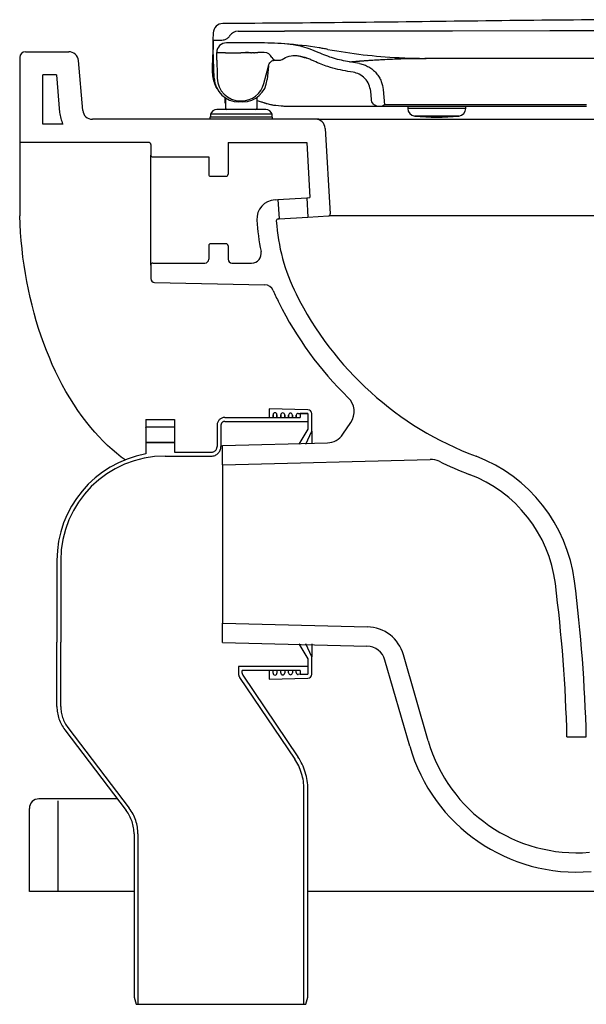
# Model space of a CAD drawing. Header units: millimetres. Extents: x 800.541 to 801.106, y 1113.457 to 1113.967.
import ezdxf

# ---------------------------------------------------------------- set-up
doc = ezdxf.new("R2010")
doc.units = ezdxf.units.MM
doc.linetypes.add('HIDDEN', pattern=[9.524999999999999, 6.35, -3.175])
doc.layers.add('SANINDUSA', color=3, linetype='Continuous')

msp = doc.modelspace()

# ---------------------------------------------------------------- linework, layer by layer
at = {"layer": 'SANINDUSA'}
for p, q in [((800.6410308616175, 1113.960199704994), (800.6409352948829, 1113.956550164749)), ((800.6409352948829, 1113.956550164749), (800.6409853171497, 1113.956550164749)), ((800.6409853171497, 1113.956550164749), (800.6434368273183, 1113.956550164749)), ((800.6434368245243, 1113.956550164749), (800.6455461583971, 1113.956550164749)), ((800.6497365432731, 1113.95882264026), (800.6497365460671, 1113.95882264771)), ((800.6497365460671, 1113.95882264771), (800.6497365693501, 1113.958822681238)), ((800.6497365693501, 1113.958822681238), (800.6497365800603, 1113.958822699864)), ((800.6497365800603, 1113.958822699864), (800.6497366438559, 1113.958822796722)), ((800.5437806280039, 1113.95049034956), (800.5661989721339, 1113.95049034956)), ((800.6416265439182, 1113.936755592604), (800.6411050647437, 1113.951688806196)), ((800.6641119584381, 1113.955048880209), (800.6478649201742, 1113.955048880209)), ((800.6825454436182, 1113.954042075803), (800.678044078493, 1113.95456240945)), ((800.6869812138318, 1113.953116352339), (800.6825454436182, 1113.954042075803)), ((800.6869812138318, 1113.953116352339), (800.6871378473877, 1113.953102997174)), ((800.6913149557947, 1113.951792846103), (800.6869812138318, 1113.953116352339)), ((800.6955110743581, 1113.950082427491), (800.6913149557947, 1113.951792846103)), ((800.540780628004, 1113.94749034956), (800.540780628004, 1113.86549034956)), ((800.573443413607, 1113.920054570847), (800.5711799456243, 1113.945926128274)), ((800.6406390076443, 1113.945235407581), (800.6406255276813, 1113.944674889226)), ((800.6428676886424, 1113.949791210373), (800.6428631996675, 1113.950048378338)), ((800.6428666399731, 1113.950179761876), (800.6428632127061, 1113.950048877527)), ((800.6428632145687, 1113.950048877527), (800.6474132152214, 1113.950048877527)), ((800.6429317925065, 1113.94611867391), (800.6428676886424, 1113.949791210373)), ((800.6429300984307, 1113.946118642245), (800.6430622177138, 1113.938550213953)), ((800.6474132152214, 1113.949848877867), (800.6474132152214, 1113.950048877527)), ((800.6474132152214, 1113.949848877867), (800.6553132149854, 1113.949848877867)), ((800.6553132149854, 1113.950048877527), (800.6605063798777, 1113.950048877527)), ((800.6553132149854, 1113.950048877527), (800.6553132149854, 1113.949848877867)), ((800.658992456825, 1113.950045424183), (800.657723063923, 1113.95004583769)), ((800.6592872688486, 1113.950045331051), (800.658992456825, 1113.950045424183)), ((800.6592872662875, 1113.950048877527), (800.6592872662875, 1113.949848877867)), ((800.6593632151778, 1113.950048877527), (800.6593632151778, 1113.949848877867)), ((800.6605063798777, 1113.949848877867), (800.6593632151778, 1113.949848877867)), ((800.6605063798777, 1113.949848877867), (800.6605063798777, 1113.950048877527)), ((800.6605063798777, 1113.949848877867), (800.6608944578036, 1113.949848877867)), ((800.6608944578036, 1113.950048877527), (800.6620151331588, 1113.950048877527)), ((800.6608944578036, 1113.950048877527), (800.6608944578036, 1113.949848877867)), ((800.6610382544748, 1113.950048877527), (800.6610382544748, 1113.949848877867)), ((800.6615164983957, 1113.950048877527), (800.6615164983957, 1113.949848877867)), ((800.6619181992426, 1113.950048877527), (800.6619181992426, 1113.949848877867)), ((800.6620151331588, 1113.949848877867), (800.6620151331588, 1113.950048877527)), ((800.6620151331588, 1113.949848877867), (800.6623598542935, 1113.949848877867)), ((800.6623598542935, 1113.950048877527), (800.6641119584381, 1113.950048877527)), ((800.6623598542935, 1113.950048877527), (800.6623598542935, 1113.949848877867)), ((800.6624391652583, 1113.949848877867), (800.6623598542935, 1113.949848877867)), ((800.6624391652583, 1113.950048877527), (800.6624391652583, 1113.949848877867)), ((800.6728426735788, 1113.946050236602), (800.6737611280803, 1113.946050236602)), ((800.6737613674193, 1113.946050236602), (800.6751773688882, 1113.946050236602)), ((800.6861226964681, 1113.94813891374), (800.6864936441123, 1113.948040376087)), ((800.6955110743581, 1113.950082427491), (800.695511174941, 1113.950082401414)), ((800.7169058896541, 1113.94434799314), (800.7116221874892, 1113.945244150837)), ((800.737140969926, 1113.947410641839), (800.7375193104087, 1113.947391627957)), ((800.7378510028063, 1113.947375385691), (800.738360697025, 1113.947351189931)), ((800.738360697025, 1113.947351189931), (800.7395455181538, 1113.947298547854)), ((800.7395455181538, 1113.947298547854), (800.740401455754, 1113.947263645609)), ((800.740401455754, 1113.947263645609), (800.7412431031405, 1113.947231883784)), ((800.7412431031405, 1113.947231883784), (800.7424646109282, 1113.947190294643)), ((800.7424646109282, 1113.947190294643), (800.7429218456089, 1113.947176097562)), ((800.7429218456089, 1113.947176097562), (800.7445536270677, 1113.947131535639)), ((800.7445536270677, 1113.947131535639), (800.7445837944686, 1113.947130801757)), ((800.7445837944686, 1113.947130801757), (800.7462314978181, 1113.947095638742)), ((800.7462314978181, 1113.947095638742), (800.7466769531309, 1113.947087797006)), ((800.7466769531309, 1113.947087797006), (800.7478675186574, 1113.947070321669)), ((800.7478675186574, 1113.947070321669), (800.7488303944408, 1113.947059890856)), ((800.7488303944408, 1113.947059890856), (800.7494950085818, 1113.947054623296)), ((800.7494950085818, 1113.947054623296), (800.7510062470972, 1113.94704852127)), ((800.7511024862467, 1113.947048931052), (800.7510134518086, 1113.947048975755)), ((800.7511992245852, 1113.94704890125), (800.7511365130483, 1113.947048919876)), ((800.8427786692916, 1113.947048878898), (800.834003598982, 1113.947048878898)), ((800.6685310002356, 1113.938549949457), (800.6697038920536, 1113.942927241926)), ((800.6696301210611, 1113.943173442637), (800.6690103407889, 1113.936089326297)), ((800.6697038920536, 1113.942927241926), (800.6699447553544, 1113.943826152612)), ((800.7135361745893, 1113.939871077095), (800.7108695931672, 1113.940301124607)), ((800.5597846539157, 1113.93849034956), (800.5527806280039, 1113.93849034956)), ((800.5527806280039, 1113.912978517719), (800.5527806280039, 1113.93849034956)), ((800.5597846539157, 1113.93849034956), (800.5614890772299, 1113.919008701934)), ((800.6430637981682, 1113.938550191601), (800.6430631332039, 1113.938550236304)), ((800.6430631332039, 1113.938550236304), (800.6430736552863, 1113.938550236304)), ((800.6430631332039, 1113.938550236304), (800.6430929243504, 1113.936836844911)), ((800.6672960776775, 1113.933939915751), (800.6685312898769, 1113.938550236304)), ((800.7230222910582, 1113.92569914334), (800.7226473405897, 1113.92998668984)), ((800.7290906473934, 1113.930911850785), (800.7297788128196, 1113.923046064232)), ((800.6470875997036, 1113.9267178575), (800.6470875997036, 1113.924050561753)), ((800.6475875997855, 1113.921050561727), (800.6475875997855, 1113.926403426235)), ((800.6550911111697, 1113.925045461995), (800.6557048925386, 1113.925045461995)), ((800.6635876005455, 1113.92673239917), (800.6635876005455, 1113.921050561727)), ((800.6656364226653, 1113.924537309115), (800.6640241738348, 1113.925118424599)), ((800.665959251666, 1113.920550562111), (800.6429417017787, 1113.920550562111)), ((800.6470875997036, 1113.924050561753), (800.6475875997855, 1113.924050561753)), ((800.6563088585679, 1113.924450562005), (800.6543687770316, 1113.924450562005)), ((800.6682334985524, 1113.920550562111), (800.665959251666, 1113.920550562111)), ((800.6708403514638, 1113.922965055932), (800.6689299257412, 1113.92344945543)), ((800.676337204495, 1113.922275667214), (800.6734832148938, 1113.922542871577)), ((800.7267474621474, 1113.922047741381), (800.682314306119, 1113.922047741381)), ((800.7270081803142, 1113.922047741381), (800.7270974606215, 1113.922047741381)), ((800.7418632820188, 1113.922047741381), (800.7418632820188, 1113.921104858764)), ((800.771641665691, 1113.921104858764), (800.7418632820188, 1113.921104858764)), ((800.7718632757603, 1113.921104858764), (800.771641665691, 1113.921104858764)), ((800.7718632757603, 1113.921104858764), (800.7718632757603, 1113.922047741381)), ((800.695780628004, 1113.91549034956), (800.5784243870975, 1113.91549034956)), ((800.6393376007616, 1113.916550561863), (800.6393376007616, 1113.915550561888)), ((800.6718375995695, 1113.916550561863), (800.6393376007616, 1113.916550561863)), ((800.6718375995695, 1113.915550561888), (800.6393376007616, 1113.915550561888)), ((800.6395875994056, 1113.918050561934), (800.6395875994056, 1113.916550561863)), ((800.668710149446, 1113.918050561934), (800.6395875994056, 1113.918050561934)), ((800.6715876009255, 1113.918050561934), (800.668710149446, 1113.918050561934)), ((800.6715876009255, 1113.916550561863), (800.6715876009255, 1113.918050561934)), ((800.6718375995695, 1113.915550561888), (800.6718375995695, 1113.916550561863)), ((800.695780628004, 1113.91549034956), (800.8307806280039, 1113.91549034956)), ((800.7682669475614, 1113.917125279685), (800.7454596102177, 1113.917125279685)), ((800.8307806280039, 1113.91549034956), (800.920780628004, 1113.91549034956)), ((800.5631740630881, 1113.912978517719), (800.5527806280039, 1113.912978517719)), ((800.6990600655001, 1113.910786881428), (800.7016917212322, 1113.866491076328)), ((800.607730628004, 1113.903478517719), (800.540780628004, 1113.903478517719)), ((800.608730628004, 1113.902478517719), (800.608730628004, 1113.896978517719)), ((800.6487306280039, 1113.90349034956), (800.6894759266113, 1113.90349034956)), ((800.6894759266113, 1113.90349034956), (800.6911755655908, 1113.874882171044)), ((800.608730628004, 1113.839978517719), (800.608730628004, 1113.896978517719)), ((800.609730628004, 1113.895978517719), (800.6387306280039, 1113.895978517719)), ((800.6730745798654, 1113.873806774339), (800.6745719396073, 1113.873895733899)), ((800.6745719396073, 1113.873895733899), (800.6895455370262, 1113.874785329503)), ((800.6745719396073, 1113.873895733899), (800.6751650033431, 1113.86391333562)), ((800.6895455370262, 1113.874785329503), (800.6911755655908, 1113.874882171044)), ((800.6895455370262, 1113.874785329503), (800.690138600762, 1113.864802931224)), ((800.6746688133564, 1113.863883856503), (800.6751650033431, 1113.86391333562)), ((800.6751650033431, 1113.86391333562), (800.690138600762, 1113.864802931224)), ((800.690138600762, 1113.864802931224), (800.7007527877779, 1113.865433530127)), ((801.0468128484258, 1113.865507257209), (800.7010746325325, 1113.865507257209)), ((800.608730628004, 1113.839978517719), (800.608730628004, 1113.832943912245)), ((800.6901174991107, 1113.765034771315), (800.6700720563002, 1113.76549034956)), ((800.6700720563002, 1113.76549034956), (800.6700720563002, 1113.76099034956)), ((800.6720720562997, 1113.76099034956), (800.6720720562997, 1113.762421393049)), ((800.6720720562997, 1113.762421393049), (800.6720720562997, 1113.76099034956)), ((800.6740720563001, 1113.762421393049), (800.6740720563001, 1113.76099034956)), ((800.6740720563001, 1113.76099034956), (800.6740720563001, 1113.762421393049)), ((800.6760720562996, 1113.76099034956), (800.6760720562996, 1113.762330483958)), ((800.6760720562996, 1113.762330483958), (800.6760720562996, 1113.76099034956)), ((800.6780720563, 1113.762330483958), (800.6780720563, 1113.76099034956)), ((800.6780720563, 1113.76099034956), (800.6780720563, 1113.762330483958)), ((800.6800720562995, 1113.76099034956), (800.6800720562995, 1113.762239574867)), ((800.6800720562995, 1113.762239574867), (800.6800720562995, 1113.76099034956)), ((800.6820720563, 1113.762239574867), (800.6820720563, 1113.76099034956)), ((800.6820720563, 1113.76099034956), (800.6820720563, 1113.762239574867)), ((800.6840720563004, 1113.76099034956), (800.6840720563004, 1113.762148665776)), ((800.6840720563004, 1113.762148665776), (800.6840720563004, 1113.76099034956)), ((800.6850947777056, 1113.763148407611), (800.6900720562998, 1113.763035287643)), ((800.6900720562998, 1113.763035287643), (800.6900720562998, 1113.75499034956)), ((800.6920720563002, 1113.75399034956), (800.6920720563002, 1113.763035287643)), ((800.7082231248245, 1113.752320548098), (800.7123725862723, 1113.758473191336)), ((800.6900720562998, 1113.75499034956), (800.6853902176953, 1113.747187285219)), ((800.6890773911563, 1113.747252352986), (800.6920720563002, 1113.75399034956)), ((800.6920720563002, 1113.75399034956), (800.6920720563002, 1113.747305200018)), ((800.6458266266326, 1113.74649173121), (800.7001941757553, 1113.747915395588)), ((800.6458266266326, 1113.73649034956), (800.6458266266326, 1113.74649173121)), ((800.6458266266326, 1113.73649034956), (800.7534748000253, 1113.739309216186)), ((800.6458266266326, 1113.73649034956), (800.6458266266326, 1113.65449034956)), ((800.6458266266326, 1113.64448882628), (800.6458266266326, 1113.65449034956)), ((800.6458266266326, 1113.65449034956), (800.7209494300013, 1113.652523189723)), ((800.6458266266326, 1113.64448896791), (800.7206870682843, 1113.642528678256)), ((800.6853902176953, 1113.643793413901), (800.6900720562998, 1113.63599034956)), ((800.6920720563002, 1113.63699034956), (800.6890773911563, 1113.643728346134)), ((800.6920720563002, 1113.643675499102), (800.6920720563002, 1113.63699034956)), ((800.6900720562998, 1113.63599034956), (800.6900720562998, 1113.627945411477)), ((800.6920720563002, 1113.627945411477), (800.6920720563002, 1113.63699034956)), ((800.7428619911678, 1113.590643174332), (800.7300366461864, 1113.635292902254)), ((800.752473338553, 1113.59340397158), (800.7396485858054, 1113.638051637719)), ((800.6700720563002, 1113.62999034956), (800.6700720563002, 1113.62549034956)), ((800.6720720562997, 1113.628559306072), (800.6720720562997, 1113.62999034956)), ((800.6740720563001, 1113.62999034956), (800.6740720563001, 1113.628559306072)), ((800.6760720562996, 1113.628650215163), (800.6760720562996, 1113.62999034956)), ((800.6780720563, 1113.62999034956), (800.6780720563, 1113.628650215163)), ((800.6800720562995, 1113.628741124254), (800.6800720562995, 1113.62999034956)), ((800.6820720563, 1113.62999034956), (800.6820720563, 1113.628741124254)), ((800.6840720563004, 1113.628832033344), (800.6840720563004, 1113.62999034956)), ((800.6700720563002, 1113.62549034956), (800.6901174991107, 1113.625945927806)), ((800.6900720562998, 1113.627945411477), (800.6850947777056, 1113.627832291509)), ((800.8243374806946, 1113.59549034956), (800.8343404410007, 1113.59549034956)), ((800.5913484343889, 1113.56344240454), (800.550780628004, 1113.56344240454)), ((800.545780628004, 1113.51549034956), (800.545780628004, 1113.55844240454)), ((800.560780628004, 1113.51549034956), (800.560780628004, 1113.56244240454)), ((800.545780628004, 1113.51549034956), (800.545780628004, 1113.55549034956)), ((800.560780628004, 1113.51549034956), (800.545780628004, 1113.51549034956)), ((800.6000720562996, 1113.51549034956), (800.560780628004, 1113.51549034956)), ((800.9919548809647, 1113.51549034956), (800.6900720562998, 1113.51549034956))]:
    msp.add_line(p, q, dxfattribs=at)
at = {"layer": 'SANINDUSA', "linetype": 'Continuous'}
for p, q in [((800.6487306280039, 1113.90349034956), (800.6487306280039, 1113.886978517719)), ((800.6387306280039, 1113.895978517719), (800.6387306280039, 1113.886978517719)), ((800.6397306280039, 1113.885978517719), (800.647730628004, 1113.885978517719)), ((800.6387306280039, 1113.849978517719), (800.6387306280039, 1113.842978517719)), ((800.647730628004, 1113.850978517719), (800.6397306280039, 1113.850978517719)), ((800.6487306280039, 1113.849978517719), (800.6487306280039, 1113.842978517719)), ((800.609730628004, 1113.840978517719), (800.636730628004, 1113.840978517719)), ((800.650730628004, 1113.840978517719), (800.6609376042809, 1113.840978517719)), ((800.6106051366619, 1113.830947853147), (800.6676741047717, 1113.829784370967))]:
    msp.add_line(p, q, dxfattribs=at)
at = {"layer": 'SANINDUSA', "linetype": 'HIDDEN'}
for p, q in [((800.6900720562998, 1113.76299034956), (800.6860720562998, 1113.76299034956)), ((800.6860720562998, 1113.76299034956), (800.6860720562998, 1113.76099034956)), ((800.6900720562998, 1113.76299034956), (800.6900720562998, 1113.75899034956)), ((800.6060720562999, 1113.75999034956), (800.6060720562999, 1113.75599034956)), ((800.6060720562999, 1113.75999034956), (800.6210720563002, 1113.75999034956)), ((800.6210720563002, 1113.75999034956), (800.6210720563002, 1113.75599034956)), ((800.6430720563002, 1113.75699034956), (800.6430720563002, 1113.74599034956)), ((800.6450720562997, 1113.75699034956), (800.6450720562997, 1113.74599034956)), ((800.6470720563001, 1113.76099034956), (800.6860720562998, 1113.76099034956)), ((800.6470720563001, 1113.75899034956), (800.6900720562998, 1113.75899034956)), ((800.6210720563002, 1113.75599034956), (800.6060720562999, 1113.75599034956)), ((800.6060720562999, 1113.755989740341), (800.6060720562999, 1113.75599034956)), ((800.6060720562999, 1113.755879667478), (800.6060720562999, 1113.755989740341)), ((800.6060720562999, 1113.755879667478), (800.6060720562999, 1113.748111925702)), ((800.6210720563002, 1113.755989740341), (800.6210720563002, 1113.75599034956)), ((800.6210720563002, 1113.755879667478), (800.6210720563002, 1113.755989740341)), ((800.6210720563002, 1113.755879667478), (800.6210720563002, 1113.748111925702)), ((800.6060720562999, 1113.74799095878), (800.6060720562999, 1113.748111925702)), ((800.6210720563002, 1113.74799095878), (800.6060720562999, 1113.74799095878)), ((800.6060720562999, 1113.74799034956), (800.6060720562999, 1113.74799095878)), ((800.6060720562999, 1113.74799034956), (800.6210720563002, 1113.74799034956)), ((800.6060720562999, 1113.74799034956), (800.6060720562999, 1113.742090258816)), ((800.6210720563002, 1113.74799095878), (800.6210720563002, 1113.748111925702)), ((800.6210720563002, 1113.74799034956), (800.6210720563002, 1113.74799095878)), ((800.6210720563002, 1113.74799034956), (800.6210720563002, 1113.74299034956)), ((800.6210720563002, 1113.74299034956), (800.6400720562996, 1113.74299034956)), ((800.6160720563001, 1113.74099034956), (800.6400720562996, 1113.74099034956)), ((800.5600720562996, 1113.68699034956), (800.5600720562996, 1113.644519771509)), ((800.5620720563, 1113.68699034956), (800.5620720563, 1113.644519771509)), ((800.5600720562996, 1113.611267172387), (800.5600720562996, 1113.644519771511)), ((800.5620720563, 1113.611267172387), (800.5620720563, 1113.644519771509)), ((800.5620720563, 1113.644519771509), (800.5620720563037, 1113.644519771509)), ((800.6900720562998, 1113.63199034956), (800.6540720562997, 1113.63199034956)), ((800.6540720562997, 1113.631964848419), (800.6540720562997, 1113.63199034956)), ((800.6540720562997, 1113.631964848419), (800.6540720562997, 1113.62860388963)), ((800.6560720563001, 1113.628601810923), (800.6560720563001, 1113.62999034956)), ((800.6860720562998, 1113.62999034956), (800.6560720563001, 1113.62999034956)), ((800.6860720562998, 1113.62999034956), (800.6860720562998, 1113.62799034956)), ((800.6900720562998, 1113.63199034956), (800.6900720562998, 1113.62799034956)), ((800.65475585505, 1113.626367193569), (800.6832851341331, 1113.584068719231)), ((800.6564139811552, 1113.627483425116), (800.6849432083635, 1113.585187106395)), ((800.6860720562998, 1113.62799034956), (800.6900720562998, 1113.62799034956)), ((800.564159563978, 1113.599151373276), (800.5959845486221, 1113.55735348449)), ((800.5657508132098, 1113.600362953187), (800.5975757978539, 1113.558565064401)), ((800.6880720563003, 1113.45699034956), (800.6880720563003, 1113.568411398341)), ((800.6900720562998, 1113.460722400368), (800.6900720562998, 1113.568411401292)), ((800.6000720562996, 1113.545237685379), (800.6000720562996, 1113.460722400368)), ((800.6020720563, 1113.545237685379), (800.6020720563, 1113.45699034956)), ((800.6000720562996, 1113.460722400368), (800.6010720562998, 1113.45699034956)), ((800.6890720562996, 1113.45699034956), (800.6900720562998, 1113.460722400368)), ((800.6010720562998, 1113.45699034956), (800.6020720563, 1113.45699034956)), ((800.6020720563, 1113.45699034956), (800.6880720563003, 1113.45699034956)), ((800.6880720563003, 1113.45699034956), (800.6890720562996, 1113.45699034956))]:
    msp.add_line(p, q, dxfattribs=at)
at = {"layer": 'SANINDUSA', "flags": 128}
for points in [[(800.6759375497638, 1113.961212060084), (800.6759376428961, 1113.961208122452), (800.6759377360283, 1113.961203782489)], [(800.8971629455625, 1113.961278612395), (800.8154303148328, 1113.96124383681), (800.765103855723, 1113.961177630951), (800.760403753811, 1113.961170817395), (800.7559531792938, 1113.961164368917), (800.7515026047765, 1113.961157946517), (800.7470520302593, 1113.961151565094), (800.742601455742, 1113.961145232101), (800.7381508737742, 1113.961138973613), (800.733700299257, 1113.961132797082), (800.6780680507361, 1113.961068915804)], [(800.6409356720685, 1113.956564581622), (800.6409103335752, 1113.955596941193), (800.6408727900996, 1113.954163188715), (800.6408258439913, 1113.952370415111), (800.6407704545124, 1113.950255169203), (800.6407077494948, 1113.947860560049), (800.6406390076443, 1113.945235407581)], [(800.7512921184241, 1113.947048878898), (800.7512456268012, 1113.947048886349), (800.75119915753, 1113.947048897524)], [(800.595408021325, 1113.739038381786), (800.5934210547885, 1113.740496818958), (800.590980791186, 1113.742428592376), (800.5886100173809, 1113.74444413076), (800.5863106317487, 1113.746536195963), (800.5840163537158, 1113.748765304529), (800.5817926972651, 1113.75106780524), (800.5796396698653, 1113.753437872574), (800.5775572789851, 1113.755869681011), (800.5755455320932, 1113.758357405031), (800.5731875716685, 1113.761458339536), (800.5709264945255, 1113.764634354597), (800.5687610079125, 1113.767878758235), (800.5666898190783, 1113.771184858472), (800.5647116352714, 1113.774545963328), (800.5628251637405, 1113.777955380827), (800.5610297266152, 1113.781405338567), (800.5593190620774, 1113.784900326), (800.557691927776, 1113.78843633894), (800.5561470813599, 1113.792009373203), (800.5546832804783, 1113.795615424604), (800.55329928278, 1113.799250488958), (800.5519048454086, 1113.803169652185), (800.550597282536, 1113.807119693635), (800.54937548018, 1113.811097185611), (800.548238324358, 1113.815098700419), (800.5471770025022, 1113.819151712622), (800.5461986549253, 1113.823226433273), (800.545302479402, 1113.827320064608), (800.5444876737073, 1113.83142980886), (800.543739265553, 1113.835637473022), (800.5430735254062, 1113.839859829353), (800.5424898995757, 1113.844094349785), (800.5419878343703, 1113.848338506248), (800.5415643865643, 1113.852616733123), (800.54122225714, 1113.856903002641), (800.5409611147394, 1113.86119498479), (800.540780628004, 1113.86549034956)]]:
    msp.add_lwpolyline(points, dxfattribs=at)
at = {"layer": 'SANINDUSA'}
for centre, radius, start, end in [((800.6460291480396, 1113.960068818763), 0.005000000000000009, 90.16124597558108, 178.5000000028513), ((800.6539232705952, 1113.956097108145), 0.004995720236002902, 90.17189140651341, 146.9337543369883), ((800.5437806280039, 1113.94749034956), 0.003, 90, 180), ((800.5661989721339, 1113.94549034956), 0.005000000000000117, 4.999999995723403, 90), ((800.647864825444, 1113.950049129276), 0.005001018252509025, 89.99886905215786, 178.5028395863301), ((800.6641019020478, 1113.754970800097), 0.2000781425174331, 86.00333504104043, 89.99712023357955), ((800.6641056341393, 1113.755000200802), 0.2000485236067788, 80.84611386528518, 85.94862467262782), ((800.7513813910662, 1114.227046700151), 0.2799984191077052, 259.5246577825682, 267.0847400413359), ((800.6641021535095, 1113.754972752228), 0.1950761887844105, 88.99298998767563, 89.99712023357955), ((800.6674514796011, 1113.94551950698), 0.004500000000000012, 25.65564365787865, 88.99298998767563), ((800.6737613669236, 1113.948550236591), 0.002500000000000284, 205.6556436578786, 270), ((800.6751773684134, 1113.948800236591), 0.002750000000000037, 270, 303.4992918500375), ((800.6543687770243, 1113.937200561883), 0.01275000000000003, 182.0000000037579, 270), ((800.6550911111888, 1113.937045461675), 0.01200000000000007, 180.996124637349, 270), ((800.656308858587, 1113.937200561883), 0.01275000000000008, 270, 355.0000000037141), ((800.6557048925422, 1113.937045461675), 0.01200000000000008, 270, 345.0013935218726), ((800.5784243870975, 1113.92049034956), 0.005, 184.9999999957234, 270), ((800.6429417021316, 1113.917050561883), 0.003499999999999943, 90, 163.3984504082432), ((800.6480876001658, 1113.921050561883), 0.0005000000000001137, 180, 270), ((800.6630876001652, 1113.921050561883), 0.0005000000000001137, 270, 0), ((800.6682334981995, 1113.917050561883), 0.003499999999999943, 16.60154959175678, 90), ((800.7458632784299, 1113.92110485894), 0.004000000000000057, 180, 264.2079973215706), ((800.7678632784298, 1113.92110485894), 0.004000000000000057, 275.7920026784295, 0), ((800.5784243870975, 1113.92049034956), 0.01700000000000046, 184.9999999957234, 206.2234126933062), ((800.6940688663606, 1113.91049034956), 0.005, 3.399999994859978, 90), ((800.7568632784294, 1114.029548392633), 0.113, 264.2079973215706, 275.7920026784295), ((800.607730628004, 1113.902478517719), 0.001, 0, 90), ((800.609730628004, 1113.896978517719), 0.001, 180, 270), ((800.6736676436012, 1113.86382437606), 0.01, 93.4000000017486, 183.2798790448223), ((800.67472811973, 1113.862885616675), 0.001, 93.4000000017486, 183.8574159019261), ((800.7006934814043, 1113.866431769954), 0.001, 273.4000000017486, 3.399999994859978), ((800.7735038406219, 1113.86954571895), 0.11, 183.2798790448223, 191.8255292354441), ((800.7735038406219, 1113.86954571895), 0.1, 183.8574159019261, 206.4679399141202), ((800.6609445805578, 1113.845978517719), 0.005, 270, 11.82552923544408), ((800.6675721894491, 1113.824785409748), 0.005, 22.90597920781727, 88.83205554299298), ((800.7735038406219, 1113.86954571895), 0.11, 202.9059792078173, 206.4679399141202), ((800.8373143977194, 1113.901315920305), 0.1712820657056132, 206.4679399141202, 249.4901430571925), ((800.8373143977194, 1113.901315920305), 0.1812820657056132, 206.4679399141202, 225.8512230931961), ((800.70408186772, 1113.764064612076), 0.01, 326.0035128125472, 45.85122309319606), ((800.6730720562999, 1113.762421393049), 0.001000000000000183, 0, 180), ((800.6770720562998, 1113.762330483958), 0.001000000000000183, 0, 180), ((800.6810720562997, 1113.762239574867), 0.001000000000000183, 0, 180), ((800.6850720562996, 1113.762148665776), 0.001000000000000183, 88.69804732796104, 180), ((800.6900720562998, 1113.763035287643), 0.002, 0, 88.69804732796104), ((800.6999324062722, 1113.757911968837), 0.01, 271.4999999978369, 326.0035128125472), ((800.7537365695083, 1113.729312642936), 0.01, 64.04691981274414, 91.49999999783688), ((800.841196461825, 1113.909005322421), 0.1898466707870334, 244.0469198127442, 249.1900817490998), ((800.7488810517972, 1113.666109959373), 0.08, 7.257988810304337, 69.19008174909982), ((800.7488810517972, 1113.666109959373), 0.07, 7.257988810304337, 69.19008174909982), ((800.0444108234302, 1113.576390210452), 0.7801605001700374, 1.402873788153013, 7.257988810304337), ((800.0444108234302, 1113.576390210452), 0.7901605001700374, 1.3851160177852, 7.257988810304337), ((800.7204258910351, 1113.632530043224), 0.02, 16.02636903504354, 88.50000000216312), ((800.7204252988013, 1113.632532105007), 0.01, 16.02636903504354, 88.50000000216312), ((800.6730720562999, 1113.628559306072), 0.001000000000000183, 180, 0), ((800.6770720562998, 1113.628650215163), 0.001000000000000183, 180, 0), ((800.6810720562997, 1113.628741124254), 0.001000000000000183, 180, 0), ((800.6850720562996, 1113.628832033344), 0.001000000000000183, 180, 271.3019526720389), ((800.6900720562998, 1113.627945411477), 0.002, 271.3019526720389, 0), ((800.8293641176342, 1113.61549034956), 0.08, 196.0263690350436, 274.7362821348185), ((800.8293641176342, 1113.61549034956), 0.09, 196.0263690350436, 274.7362821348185), ((800.550780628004, 1113.55844240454), 0.005, 90, 180)]:
    msp.add_arc(centre, radius, start, end, dxfattribs=at)
at = {"layer": 'SANINDUSA', "linetype": 'Continuous'}
for centre, radius, start, end in [((800.6397306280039, 1113.886978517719), 0.001000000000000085, 180, 270), ((800.647730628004, 1113.886978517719), 0.001000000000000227, 270, 0), ((800.6397306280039, 1113.849978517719), 0.001000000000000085, 90, 180), ((800.647730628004, 1113.849978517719), 0.001000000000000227, 0, 90), ((800.609730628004, 1113.839978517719), 0.001000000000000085, 90, 180), ((800.636730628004, 1113.842978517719), 0.002000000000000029, 270, 0), ((800.650730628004, 1113.842978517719), 0.002000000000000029, 180, 270), ((800.6107306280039, 1113.832943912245), 0.001999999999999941, 180, 269.0000000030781)]:
    msp.add_arc(centre, radius, start, end, dxfattribs=at)
at = {"layer": 'SANINDUSA', "linetype": 'HIDDEN'}
for centre, radius, start, end in [((800.6470720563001, 1113.75699034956), 0.004000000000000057, 90, 180), ((800.6470720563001, 1113.75699034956), 0.002000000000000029, 90, 180), ((800.6160720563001, 1113.68699034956), 0.05599999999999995, 100.2865606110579, 180), ((800.6400720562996, 1113.74599034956), 0.002999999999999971, 270, 0), ((800.6400720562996, 1113.74599034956), 0.005, 270, 0), ((800.6160720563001, 1113.68699034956), 0.05399999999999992, 90, 180), ((800.6580720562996, 1113.62860388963), 0.004, 180, 213.9986946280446), ((800.6580720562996, 1113.628601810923), 0.002000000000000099, 180, 214.0000000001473), ((800.5800720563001, 1113.611267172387), 0.02, 180, 217.285707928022), ((800.5800720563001, 1113.611267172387), 0.018, 180, 217.285707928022), ((800.660072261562, 1113.568411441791), 0.02799978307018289, 0, 33.99999523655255), ((800.6600722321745, 1113.568411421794), 0.02999981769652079, 0, 33.99999865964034), ((800.5800720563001, 1113.545237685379), 0.022, 0, 37.28570792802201), ((800.5800720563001, 1113.545237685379), 0.02, 0, 37.28570792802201)]:
    msp.add_arc(centre, radius, start, end, dxfattribs=at)
at = {"layer": 'SANINDUSA'}
for points, knots in [([(801.0966499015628, 1113.965057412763), (801.0756199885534, 1113.965172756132), (801.0335590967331, 1113.965403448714), (800.970472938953, 1113.96628770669), (800.9073852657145, 1113.967011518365), (800.8432914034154, 1113.967113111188), (800.7781998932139, 1113.966435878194), (800.7121101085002, 1113.965493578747), (800.6680464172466, 1113.965210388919), (800.6460150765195, 1113.96506879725)], [0, 0, 0, 0, 0.1399973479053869, 0.2800017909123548, 0.4200031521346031, 0.5599973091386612, 0.7066636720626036, 0.8533351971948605, 1, 1, 1, 1]), ([(800.6539088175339, 1113.961093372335), (800.6562129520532, 1113.961103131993), (800.6608212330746, 1113.961122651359), (800.6654294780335, 1113.961149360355), (800.6677336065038, 1113.961162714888)], [0, 0, 0, 0, 0.4999986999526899, 1, 1, 1, 1]), ([(800.6677336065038, 1113.961162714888), (800.6687865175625, 1113.961169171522), (800.6709024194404, 1113.961182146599), (800.6731949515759, 1113.961196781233), (800.6745725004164, 1113.961205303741), (800.6753446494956, 1113.961209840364), (800.6758490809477, 1113.961212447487), (800.675908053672, 1113.961212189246), (800.6780680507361, 1113.961068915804)], [0, 0, 0, 0, 0.2465584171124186, 0.4954771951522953, 0.621202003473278, 0.7475626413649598, 0.8737396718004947, 1, 1, 1, 1]), ([(800.6409352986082, 1113.956550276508), (800.6409382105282, 1113.956466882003), (800.6409425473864, 1113.956342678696), (800.6409660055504, 1113.955670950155), (800.640995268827, 1113.954832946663), (800.6410421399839, 1113.95349073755), (800.6410840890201, 1113.952289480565), (800.6411051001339, 1113.951687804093)], [0, 0, 0, 0, 0.2494217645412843, 0.3714754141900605, 0.4995328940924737, 0.7493298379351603, 1, 1, 1, 1]), ([(800.6455461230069, 1113.956550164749), (800.6459586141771, 1113.956580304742), (800.646932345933, 1113.956651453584), (800.6483572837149, 1113.957308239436), (800.6492860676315, 1113.958163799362), (800.6496690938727, 1113.958724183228), (800.6497365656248, 1113.958822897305)], [0, 0, 0, 0, 0.249398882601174, 0.5887340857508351, 0.9275537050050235, 0.9999999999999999, 0.9999999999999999, 0.9999999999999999, 0.9999999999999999]), ([(800.7004741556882, 1113.951715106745), (800.699654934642, 1113.951863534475), (800.6980166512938, 1113.952160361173), (800.6966259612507, 1113.952387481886), (800.6959306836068, 1113.95250103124)], [0, 0, 0, 0, 0.5000484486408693, 0.9999999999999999, 0.9999999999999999, 0.9999999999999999, 0.9999999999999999]), ([(800.6610382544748, 1113.949848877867), (800.6609951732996, 1113.949848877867), (800.6609180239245, 1113.949848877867), (800.6609016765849, 1113.949848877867), (800.6608944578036, 1113.949848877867)], [0, 0, 0, 0, 0.5584124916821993, 1, 1, 1, 1]), ([(800.6615164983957, 1113.949848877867), (800.6614167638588, 1113.949848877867), (800.6612388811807, 1113.949848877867), (800.6610994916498, 1113.949848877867), (800.6610382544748, 1113.949848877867)], [0, 0, 0, 0, 0.5606759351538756, 1, 1, 1, 1]), ([(800.6619181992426, 1113.949848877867), (800.6618910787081, 1113.949848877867), (800.6618368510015, 1113.949848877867), (800.6616959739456, 1113.949848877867), (800.6615845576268, 1113.949848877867), (800.6615164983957, 1113.949848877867)], [0, 0, 0, 0, 0.2802320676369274, 0.5603260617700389, 1, 1, 1, 1]), ([(800.6620151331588, 1113.949848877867), (800.6620082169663, 1113.949848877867), (800.661995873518, 1113.949848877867), (800.6619419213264, 1113.949848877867), (800.6619181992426, 1113.949848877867)], [0, 0, 0, 0, 0.5603128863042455, 1, 1, 1, 1]), ([(800.6699448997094, 1113.94382669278), (800.6700597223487, 1113.944135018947), (800.6702893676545, 1113.94475167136), (800.6709872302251, 1113.945468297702), (800.6718600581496, 1113.94595690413), (800.6725151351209, 1113.94601912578), (800.6728426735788, 1113.946050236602)], [0, 0, 0, 0, 0.2499999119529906, 0.4999998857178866, 0.7499999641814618, 1, 1, 1, 1]), ([(800.6766951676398, 1113.946507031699), (800.6778921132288, 1113.947138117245), (800.6802860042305, 1113.948400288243), (800.6837955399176, 1113.948655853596), (800.6858060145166, 1113.948220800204), (800.6865034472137, 1113.948069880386)], [0, 0, 0, 0, 0.3950761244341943, 0.7901521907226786, 1, 1, 1, 1]), ([(800.689639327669, 1113.947081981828), (800.6893181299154, 1113.947193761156), (800.6886757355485, 1113.947417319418), (800.6876309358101, 1113.947749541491), (800.6869036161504, 1113.947956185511), (800.6865034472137, 1113.948069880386)], [0, 0, 0, 0, 0.3102519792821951, 0.6205028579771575, 1, 1, 1, 1]), ([(800.6865831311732, 1113.948036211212), (800.6869552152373, 1113.947935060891), (800.6879855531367, 1113.947654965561), (800.6889946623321, 1113.94730534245), (800.6896393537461, 1113.947081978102)], [0, 0, 0, 0, 0.3611281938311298, 1, 1, 1, 1]), ([(800.6934158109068, 1113.94554261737), (800.6931060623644, 1113.945682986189), (800.6924865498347, 1113.945963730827), (800.691233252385, 1113.946491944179), (800.6902767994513, 1113.946846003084), (800.689639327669, 1113.947081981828)], [0, 0, 0, 0, 0.2500867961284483, 0.5001860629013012, 0.9999999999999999, 0.9999999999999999, 0.9999999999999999, 0.9999999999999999]), ([(800.7108695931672, 1113.940301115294), (800.7091194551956, 1113.940612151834), (800.7056072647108, 1113.941236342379), (800.6997271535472, 1113.942885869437), (800.6957462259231, 1113.944561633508), (800.6934158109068, 1113.94554261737)], [0, 0, 0, 0, 0.2916851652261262, 0.5853560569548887, 1, 1, 1, 1]), ([(800.7116221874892, 1113.945244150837), (800.7088507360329, 1113.945767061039), (800.7033099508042, 1113.946812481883), (800.6981100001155, 1113.948992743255), (800.6955110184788, 1113.950082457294)], [0, 0, 0, 0, 0.5001910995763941, 1, 1, 1, 1]), ([(800.7116222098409, 1113.9452441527), (800.7116229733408, 1113.945244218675), (800.7116245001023, 1113.945244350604), (800.711634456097, 1113.945245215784), (800.7116500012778, 1113.94524656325), (800.7116716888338, 1113.945248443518), (800.711699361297, 1113.94525083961), (800.7117330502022, 1113.945253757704), (800.7117766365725, 1113.945257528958), (800.712006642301, 1113.945277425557), (800.7125213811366, 1113.945321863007), (800.7134239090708, 1113.945398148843), (800.7140070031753, 1113.945446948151), (800.7146677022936, 1113.945501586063), (800.7153936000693, 1113.945560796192), (800.7160568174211, 1113.945614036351), (800.7166259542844, 1113.945659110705), (800.7170132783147, 1113.945689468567), (800.7173403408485, 1113.945714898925), (800.717510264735, 1113.945728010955), (800.7175951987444, 1113.945734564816)], [0, 0, 0, 0, 0.02233978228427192, 0.04467255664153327, 0.06699735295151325, 0.08931324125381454, 0.1116202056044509, 0.1339182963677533, 0.1562073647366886, 0.1850913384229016, 0.4642351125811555, 0.5469923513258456, 0.6295812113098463, 0.7119943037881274, 0.7942245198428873, 0.8725875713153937, 0.9135404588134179, 0.9562506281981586, 0.9781325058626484, 0.9999999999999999, 0.9999999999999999, 0.9999999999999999, 0.9999999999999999]), ([(800.7175951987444, 1113.945734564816), (800.7176622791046, 1113.945739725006), (800.7177963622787, 1113.945750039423), (800.7181220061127, 1113.945774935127), (800.7186656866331, 1113.945816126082), (800.7194551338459, 1113.945874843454), (800.7203798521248, 1113.945941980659), (800.7213479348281, 1113.94601041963), (800.7229409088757, 1113.946119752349), (800.7252861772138, 1113.946271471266), (800.7290539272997, 1113.946488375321), (800.7337594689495, 1113.946713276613), (800.7381738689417, 1113.946863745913), (800.7413245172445, 1113.946940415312), (800.7429811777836, 1113.946974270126), (800.7446773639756, 1113.947002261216), (800.746221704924, 1113.947021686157), (800.7475012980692, 1113.94703356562), (800.748394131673, 1113.947039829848), (800.749003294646, 1113.947043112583), (800.7494108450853, 1113.947044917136), (800.7497209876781, 1113.94704607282), (800.7500106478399, 1113.947046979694), (800.750251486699, 1113.947047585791), (800.7504679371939, 1113.947048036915), (800.7506565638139, 1113.94704835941), (800.7508708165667, 1113.947048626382), (800.751050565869, 1113.947048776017), (800.7511917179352, 1113.947048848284), (800.7512716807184, 1113.947048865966), (800.7513275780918, 1113.947048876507), (800.7513587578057, 1113.947048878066), (800.751375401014, 1113.947048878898)], [0, 0, 0, 0, 0.01024490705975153, 0.02047797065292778, 0.04876125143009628, 0.08943082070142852, 0.1299036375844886, 0.1701811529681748, 0.2102654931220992, 0.3195160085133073, 0.4273935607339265, 0.5821371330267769, 0.7346277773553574, 0.7742713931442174, 0.8138154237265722, 0.8532741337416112, 0.8926632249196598, 0.918919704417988, 0.9385789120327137, 0.9513400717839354, 0.9585557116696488, 0.9649344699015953, 0.9713127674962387, 0.9771377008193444, 0.9803264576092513, 0.9851095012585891, 0.9891306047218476, 0.9939134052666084, 0.9964782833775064, 0.9980379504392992, 0.9989526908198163, 1, 1, 1, 1]), ([(800.7375193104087, 1113.947391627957), (800.7375238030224, 1113.94739140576), (800.7376314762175, 1113.947386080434), (800.7377435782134, 1113.947380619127), (800.7378510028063, 1113.947375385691)], [0, 0, 0, 0, 0.04172453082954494, 1, 1, 1, 1]), ([(800.7510134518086, 1113.947048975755), (800.7509515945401, 1113.947049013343), (800.7508277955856, 1113.947049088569), (800.7507036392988, 1113.947049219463), (800.7506415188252, 1113.947049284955)], [0, 0, 0, 0, 0.4996590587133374, 1, 1, 1, 1]), ([(800.7511365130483, 1113.947048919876), (800.7511265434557, 1113.947048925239), (800.7511152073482, 1113.947048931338), (800.7511038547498, 1113.947048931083), (800.7511024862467, 1113.947048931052)], [0, 0, 0, 0, 0.8794546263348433, 0.9999999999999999, 0.9999999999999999, 0.9999999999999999, 0.9999999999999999]), ([(800.7513736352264, 1113.947048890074), (800.7513701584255, 1113.947048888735), (800.7513605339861, 1113.947048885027), (800.7513509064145, 1113.94704888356), (800.751344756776, 1113.947048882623)], [0, 0, 0, 0, 0.3612471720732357, 1, 1, 1, 1]), ([(800.8190968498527, 1113.947048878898), (800.8150493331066, 1113.947048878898), (800.8069544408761, 1113.947048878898), (800.7950823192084, 1113.947048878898), (800.7834975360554, 1113.947048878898), (800.7722997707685, 1113.947048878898), (800.7615029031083, 1113.947048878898), (800.7547554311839, 1113.947048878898), (800.7513816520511, 1113.947048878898)], [0, 0, 0, 0, 0.1666678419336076, 0.3333298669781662, 0.4999997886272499, 0.6666700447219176, 0.833332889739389, 1, 1, 1, 1]), ([(800.834003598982, 1113.947048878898), (800.8315096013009, 1113.947048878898), (800.8265216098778, 1113.947048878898), (800.8215717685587, 1113.947048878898), (800.8190968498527, 1113.947048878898)], [0, 0, 0, 0, 0.5000003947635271, 1, 1, 1, 1]), ([(800.6433499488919, 1113.931004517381), (800.6432433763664, 1113.931148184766), (800.6424303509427, 1113.932244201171), (800.641586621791, 1113.934519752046), (800.6407958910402, 1113.937920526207), (800.6405782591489, 1113.941290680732), (800.6406114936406, 1113.943670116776), (800.6406255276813, 1113.944674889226)], [0, 0, 0, 0, 0.03877304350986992, 0.2957935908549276, 0.5502603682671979, 0.8100869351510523, 1, 1, 1, 1]), ([(800.7169058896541, 1113.94434799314), (800.7177156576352, 1113.944155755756), (800.7193586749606, 1113.943765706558), (800.721644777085, 1113.942672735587), (800.7237428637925, 1113.941227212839), (800.7255521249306, 1113.939458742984), (800.7270428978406, 1113.937393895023), (800.7284669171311, 1113.934595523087), (800.7288506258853, 1113.932329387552), (800.7290906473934, 1113.930911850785)], [0, 0, 0, 0, 0.1281085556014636, 0.2599319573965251, 0.3880404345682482, 0.5198641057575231, 0.6479724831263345, 0.7797960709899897, 1, 1, 1, 1]), ([(800.7226473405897, 1113.92998668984), (800.7224185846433, 1113.93120905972), (800.7219609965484, 1113.933654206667), (800.7197828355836, 1113.93675101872), (800.7168943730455, 1113.93898933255), (800.7146148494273, 1113.939587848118), (800.713536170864, 1113.939871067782)], [0, 0, 0, 0, 0.256460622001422, 0.5130066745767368, 0.7695530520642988, 1, 1, 1, 1]), ([(800.6640241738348, 1113.925118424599), (800.663892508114, 1113.925167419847), (800.6637462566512, 1113.925221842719), (800.6636019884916, 1113.925276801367), (800.6635876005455, 1113.925282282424)], [0, 0, 0, 0, 0.9002694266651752, 1, 1, 1, 1]), ([(800.727008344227, 1113.922047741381), (800.726558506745, 1113.922091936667), (800.725658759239, 1113.922180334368), (800.7244601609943, 1113.922870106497), (800.7235539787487, 1113.923885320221), (800.723125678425, 1113.924900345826), (800.72304555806, 1113.925521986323), (800.7230227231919, 1113.925699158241)], [0, 0, 0, 0, 0.227357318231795, 0.4547513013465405, 0.6820432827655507, 0.9093800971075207, 1, 1, 1, 1]), ([(800.6689299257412, 1113.92344945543), (800.6688682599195, 1113.923468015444), (800.668755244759, 1113.923502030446), (800.6685908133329, 1113.923550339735), (800.6681665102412, 1113.923676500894), (800.6677198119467, 1113.923830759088), (800.6673238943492, 1113.923962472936), (800.6672423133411, 1113.923989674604), (800.6672383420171, 1113.923990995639), (800.6672367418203, 1113.923991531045), (800.6672363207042, 1113.923991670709), (800.6672361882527, 1113.923991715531), (800.6672361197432, 1113.923991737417), (800.6672360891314, 1113.923991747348), (800.6666316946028, 1113.924209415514), (800.666134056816, 1113.924373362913), (800.6656364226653, 1113.924537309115)], [0, 0, 0, 0, 0.05520665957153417, 0.1011774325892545, 0.1471531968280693, 0.4357412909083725, 0.5067581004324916, 0.5089829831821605, 0.5100957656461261, 0.5103738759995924, 0.5104434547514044, 0.5104782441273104, 0.5104957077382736, 0.5105042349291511, 0.5105078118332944, 1, 1, 1, 1]), ([(800.6731509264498, 1113.922585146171), (800.6729009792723, 1113.92261963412), (800.6723856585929, 1113.922690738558), (800.6716197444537, 1113.922810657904), (800.6711013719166, 1113.922913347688), (800.6708403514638, 1113.922965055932)], [0, 0, 0, 0, 0.3186163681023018, 0.6568972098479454, 1, 1, 1, 1]), ([(800.6734832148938, 1113.922542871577), (800.6734388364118, 1113.922548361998), (800.6733276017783, 1113.922562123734), (800.6732172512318, 1113.922576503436), (800.6731509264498, 1113.922585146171)], [0, 0, 0, 0, 0.3989628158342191, 1, 1, 1, 1]), ([(800.682314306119, 1113.922047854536), (800.6823142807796, 1113.922047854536), (800.6823142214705, 1113.922047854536), (800.6823141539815, 1113.922047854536), (800.681687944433, 1113.922047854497), (800.6807039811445, 1113.922065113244), (800.679374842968, 1113.922105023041), (800.6783269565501, 1113.922149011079), (800.6773157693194, 1113.922209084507), (800.6766554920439, 1113.922254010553), (800.676337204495, 1113.922275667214)], [0, 0, 0, 0, 1.295013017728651e-05, 3.031071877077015e-05, 3.341082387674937e-05, 0.3128266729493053, 0.4909632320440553, 0.6648569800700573, 0.8384438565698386, 1, 1, 1, 1]), ([(800.729778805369, 1113.923046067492), (800.729407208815, 1113.922782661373), (800.7286581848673, 1113.922251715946), (800.7276744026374, 1113.922056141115), (800.7271566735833, 1113.922048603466), (800.7270974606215, 1113.922047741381)], [0, 0, 0, 0, 0.4657969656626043, 0.9389028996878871, 1, 1, 1, 1]), ([(800.8344029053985, 1113.922047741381), (800.8307786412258, 1113.922047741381), (800.8235299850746, 1113.922047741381), (800.8127591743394, 1113.922047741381), (800.8022038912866, 1113.922047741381), (800.7928392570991, 1113.922047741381), (800.7846617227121, 1113.922047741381), (800.7775996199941, 1113.922047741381), (800.7708601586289, 1113.922047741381), (800.7644817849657, 1113.922047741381), (800.7580067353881, 1113.922047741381), (800.7516107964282, 1113.922047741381), (800.7454998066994, 1113.922047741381), (800.7401811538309, 1113.922047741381), (800.7361292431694, 1113.922047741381), (800.7331281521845, 1113.922047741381), (800.7309398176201, 1113.922047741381), (800.728965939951, 1113.922047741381), (800.7275583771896, 1113.922047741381), (800.7273551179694, 1113.922047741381), (800.7272724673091, 1113.922047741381)], [0, 0, 0, 0, 0.06602329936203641, 0.1320489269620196, 0.1980733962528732, 0.264096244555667, 0.3133552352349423, 0.3626142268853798, 0.411873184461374, 0.4611309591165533, 0.5103897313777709, 0.5719550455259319, 0.6335202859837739, 0.6950857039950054, 0.7566508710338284, 0.8006774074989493, 0.844703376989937, 0.8887304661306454, 0.9547548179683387, 1, 1, 1, 1]), ([(800.8343807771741, 1113.923046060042), (800.8309090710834, 1113.923046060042), (800.8240034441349, 1113.923046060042), (800.8137832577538, 1113.923046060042), (800.8038384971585, 1113.923046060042), (800.7942330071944, 1113.923046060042), (800.7850315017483, 1113.923046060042), (800.7762984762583, 1113.923046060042), (800.768098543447, 1113.923046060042), (800.760496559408, 1113.923046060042), (800.7535575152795, 1113.923046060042), (800.7473503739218, 1113.923046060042), (800.7419790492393, 1113.923046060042), (800.7375322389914, 1113.923046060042), (800.7340674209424, 1113.923046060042), (800.7315930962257, 1113.923046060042), (800.730108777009, 1113.923046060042), (800.7297788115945, 1113.923046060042), (800.7297788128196, 1113.923046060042), (800.7297788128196, 1113.923046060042)], [0, 0, 0, 0, 0.06356182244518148, 0.1264318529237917, 0.1888071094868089, 0.2508560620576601, 0.3127259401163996, 0.3745518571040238, 0.4364659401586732, 0.4986063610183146, 0.5611265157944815, 0.6242035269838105, 0.6879434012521, 0.751250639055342, 0.8139353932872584, 0.876184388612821, 0.9381580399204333, 0.9999986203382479, 1, 1, 1, 1])]:
    msp.add_open_spline(points, degree=3, knots=knots, dxfattribs=at)

doc.saveas('drawing.dxf')
